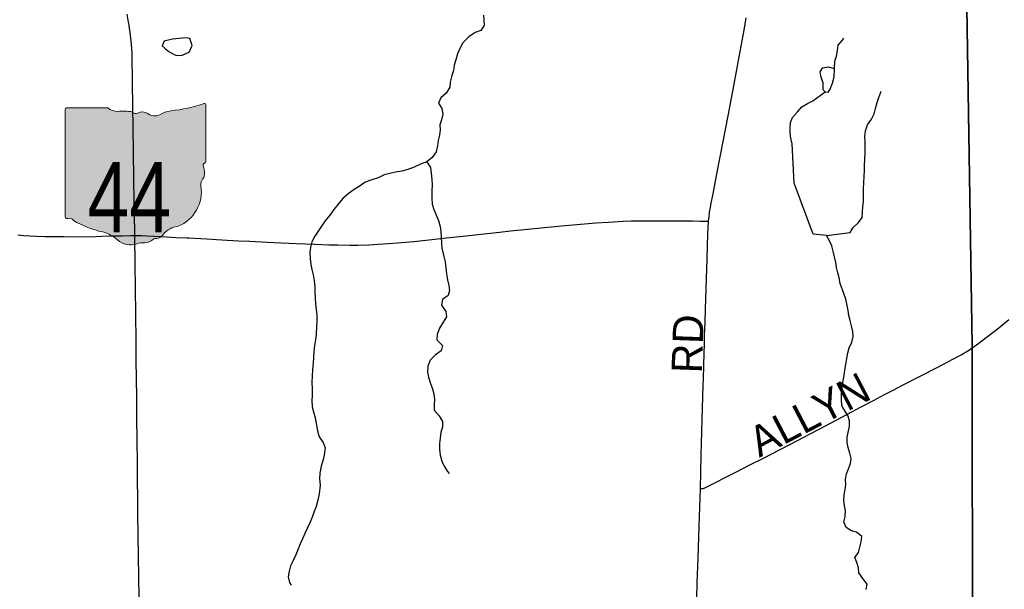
# Model space of a CAD drawing. Header units: feet. Extents: x 2113747 to 2516209, y 960708 to 1356798.
# Tile 207 of 253: x 2318661 to 2328400, y 1212596 to 1218228. Entities that reach past the tile are written whole.
import ezdxf

# ---------------------------------------------------------------- set-up
doc = ezdxf.new("R2010")
doc.units = ezdxf.units.FT
doc.header["$LTSCALE"] = 50
doc.header["$MEASUREMENT"] = 0
doc.linetypes.add('OhDOT_USTN3', pattern=[0.22, 0.165, -0.055])
for name, color, linetype in [('0_Xref', 7, 'Continuous'), ('GM_X_County_Road', 3, 'Continuous'), ('GM_X_County_Road_Text', 3, 'Continuous'), ('GM_X_Minor_Lake', 5, 'Continuous'), ('GM_X_Minor_River', 5, 'Continuous'), ('GM_X_State_Location', 251, 'Continuous'), ('GM_X_State_Route', 1, 'Continuous'), ('GM_X_State_Shield', 251, 'Continuous'), ('GM_X_Township', 251, 'OhDOT_USTN3'), ('GM_X_Township_Road', 4, 'Continuous'), ('GM_X_Township_Road_Text', 4, 'Continuous')]:
    doc.layers.add(name, color=color, linetype=linetype)
doc.styles.add('Styledgn030', font='dgn030.shx')

# ---------------------------------------------------------------- blocks, each defined once
blk = doc.blocks.new('M1-H5_223')
at = {"layer": 'GM_X_State_Shield', "linetype": 'Continuous', "true_color": 0x1e0000}
h = blk.add_hatch(color=18, dxfattribs=at)
edge = h.paths.add_edge_path()
edge.add_line((711.5512748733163, 89.69038223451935), (711.5512748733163, 642.4292893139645))
edge.add_line((711.5512748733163, 642.4292893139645), (711.4519030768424, 642.5278091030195))
edge.add_arc((696.1098771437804, 644.7216615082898), 15.49808853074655, 351.8620861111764, 457.7380000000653)
edge.add_line((694.0231617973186, 660.0786262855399), (694.0231846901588, 660.0786317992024))
edge.add_arc((215.6435505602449, 2056.797888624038), 1476.371144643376, 275.84446944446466, 288.906452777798, ccw=False)
edge.add_line((365.980108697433, 588.1009573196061), (365.9801066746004, 588.1009594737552))
edge.add_arc((403.9586955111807, 293.5157865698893), 297.0232268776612, 97.34618055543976, 120.768852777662)
edge.add_line((252.0087886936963, 548.7294678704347), (252.0087824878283, 548.7294645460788))
edge.add_arc((204.6127072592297, 651.1715615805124), 112.8750246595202, 233.8562055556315, 294.82819166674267, ccw=False)
edge.add_line((138.0374625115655, 560.0205441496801), (138.037465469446, 560.0205424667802))
edge.add_arc((83.506273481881, 483.6645863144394), 93.82900905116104, 54.4666833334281, 119.1411305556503)
edge.add_line((37.81506425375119, 565.6169892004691), (37.81506453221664, 565.6169886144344))
edge.add_arc((17.25471621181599, 605.7913352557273), 45.12987980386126, 219.7920611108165, 297.1023694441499, ccw=False)
edge.add_line((-17.42182925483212, 576.9080659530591), (-17.42182979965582, 576.9080661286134))
edge.add_arc((-110.2402786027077, 23.03722839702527), 561.5943102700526, 80.48669166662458, 94.98826944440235)
edge.add_line((-159.0719053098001, 582.5045121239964), (-159.0719000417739, 582.5044846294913))
edge.add_arc((-162.1074610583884, 738.908484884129), 156.4334552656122, 231.6195055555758, 271.1118833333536, ccw=False)
edge.add_line((-259.2340128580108, 616.2795369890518), (-259.2015184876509, 616.2440637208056))
edge.add_line((-259.2015184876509, 616.2440637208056), (-666.9041242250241, 616.2440637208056))
edge.add_line((-666.9041242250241, 616.2440637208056), (-666.9412597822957, 616.2795633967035))
edge.add_arc((-664.6604070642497, 600.3135952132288), 16.1280634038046, 98.1301027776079, 188.1301027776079)
edge.add_line((-680.6263752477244, 598.0327424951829), (-680.6072733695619, 598.0636480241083))
edge.add_line((-680.6072733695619, 598.0636480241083), (-680.6072733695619, -458.5712582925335))
edge.add_line((-680.6072733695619, -458.5712582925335), (-680.6263743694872, -458.6079740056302))
edge.add_arc((-664.5151342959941, -460.8841950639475), 16.27123962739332, 171.9583861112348, 258.3066138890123)
edge.add_line((-667.8128957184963, -476.8177448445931), (-667.8128982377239, -476.8177416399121))
edge.add_arc((-662.0481153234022, -352.7818432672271), 124.169790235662, 267.3389944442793, 280.6038555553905)
edge.add_line((-639.1987016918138, -474.8311820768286), (-639.1987019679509, -474.831181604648))
edge.add_arc((-636.6434350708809, -519.531103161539), 44.77289778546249, 29.74838055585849, 93.27174722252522, ccw=False)
edge.add_line((-597.7710303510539, -497.315151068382), (-597.7710260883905, -497.315154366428))
edge.add_arc((-71.36636178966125, 429.8114385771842), 1066.145201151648, 240.4129222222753, 257.1985000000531)
edge.add_line((-307.596447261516, -609.8331817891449), (-307.5964406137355, -609.8331830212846))
edge.add_arc((-389.2220105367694, -933.2680402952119), 333.5758393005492, 47.18415555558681, 75.83597222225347, ccw=False)
edge.add_line((-162.5091320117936, -688.5761702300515), (-162.5091265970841, -688.5761749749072))
edge.add_arc((-28.44017917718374, -524.7737584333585), 211.673603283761, 230.7003722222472, 286.291836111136)
edge.add_line((30.94060543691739, -727.9476660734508), (30.94060344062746, -727.9476635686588))
edge.add_arc((93.86574833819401, -890.0948709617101), 173.9289818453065, 85.69512222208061, 111.20994722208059, ccw=False)
edge.add_line((106.9214873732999, -716.6565868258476), (106.9214872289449, -716.6565896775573))
edge.add_arc((109.328603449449, -603.9020136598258), 112.7802669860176, 268.7770194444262, 315.5492722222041)
edge.add_line((189.8371287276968, -682.8815425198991), (189.8371289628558, -682.8815423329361))
edge.add_arc((211.3496800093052, -706.2366200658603), 31.75294487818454, 65.75173055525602, 132.6484222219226, ccw=False)
edge.add_line((224.3903386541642, -677.2850962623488), (224.3903387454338, -677.285096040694))
edge.add_arc((197.8102065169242, -560.9801045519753), 119.3036230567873, 282.8731916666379, 323.2771111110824)
edge.add_line((293.4364551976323, -632.3171569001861), (293.4364594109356, -632.3171512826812))
edge.add_arc((454.0505528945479, -755.2192038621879), 202.2419381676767, 94.40312222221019, 142.576749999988, ccw=False)
edge.add_line((438.5237596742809, -553.5741685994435), (438.5237560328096, -553.574169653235))
edge.add_arc((298.3474105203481, -211.9398530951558), 369.2741719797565, 292.3088861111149, 368.9858388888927)
edge.add_line((663.0894711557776, -154.2627927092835), (663.0894695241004, -154.2627859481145))
edge.add_arc((767.0788936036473, -141.6241802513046), 104.7546403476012, 136.8064972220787, 186.9295944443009, ccw=False)
edge.add_line((690.707915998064, -69.92335421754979), (690.7079167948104, -69.92335321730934))
edge.add_arc((555.383925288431, -20.75759949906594), 143.9786581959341, 340.0329638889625, 383.6495666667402)
edge.add_line((687.2706862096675, 36.99823405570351), (687.2706862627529, 36.99823372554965))
edge.add_arc((707.970923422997, 49.11239851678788), 23.98442842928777, 107.94398333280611, 210.3369666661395, ccw=False)
edge.add_line((700.5816322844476, 71.93018069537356), (700.5816327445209, 71.93017908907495))
edge.add_arc((695.0167986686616, 87.5547599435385), 16.58598520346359, 289.6038111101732, 367.7341305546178)
edge.add_line((711.4519046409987, 89.78684346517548), (711.4156001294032, 89.82605697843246))
edge.add_line((711.4156001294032, 89.82605697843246), (711.5512748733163, 89.69038223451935))
at = {"layer": 'GM_X_State_Shield', "color": 7, "linetype": 'Continuous', "lineweight": 13, "flags": 128}
blk.add_lwpolyline([(711.5512748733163, 89.69038223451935), (711.5512748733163, 642.4292893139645), (711.4519030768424, 642.5278091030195, 0.4979057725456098), (694.0231617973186, 660.0786262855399), (694.0231846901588, 660.0786317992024, -0.05705544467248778), (365.980108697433, 588.1009573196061), (365.9801066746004, 588.1009594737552, 0.1025580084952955), (252.0087886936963, 548.7294678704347), (252.0087824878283, 548.7294645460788, -0.272499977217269), (138.0374625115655, 560.0205441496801), (138.037465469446, 560.0205424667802, 0.2899328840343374), (37.81506425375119, 565.6169892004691), (37.81506453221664, 565.6169886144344, -0.3507354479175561), (-17.42182925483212, 576.9080659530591), (-17.42182979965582, 576.9080661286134, 0.06335965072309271), (-159.0719053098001, 582.5045121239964), (-159.0719000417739, 582.5044846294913, -0.1740440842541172), (-259.2340128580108, 616.2795369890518), (-259.2015184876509, 616.2440637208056), (-666.9041242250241, 616.2440637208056), (-666.9412597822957, 616.2795633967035, 0.414213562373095), (-680.6263752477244, 598.0327424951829), (-680.6072733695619, 598.0636480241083), (-680.6072733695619, -458.5712582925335), (-680.6263743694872, -458.6079740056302, 0.3956667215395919), (-667.8128957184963, -476.8177448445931), (-667.8128982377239, -476.8177416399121, 0.05794359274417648), (-639.1987016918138, -474.8311820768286), (-639.1987019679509, -474.831181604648, -0.2844960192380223), (-597.7710303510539, -497.315151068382), (-597.7710260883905, -497.315154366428, 0.0733721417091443), (-307.596447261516, -609.8331817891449), (-307.5964406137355, -609.8331830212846, -0.1256725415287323), (-162.5091320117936, -688.5761702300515), (-162.5091265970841, -688.5761749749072, 0.2474354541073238), (30.94060543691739, -727.9476660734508), (30.94060344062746, -727.9476635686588, -0.1117916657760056), (106.9214873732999, -716.6565868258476), (106.9214872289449, -716.6565896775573, 0.2069637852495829), (189.8371287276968, -682.8815425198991), (189.8371289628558, -682.8815423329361, -0.3004743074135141), (224.3903386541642, -677.2850962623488), (224.3903387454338, -677.285096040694, 0.1781447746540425), (293.4364551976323, -632.3171569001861), (293.4364594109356, -632.3171512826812, -0.213348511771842), (438.5237596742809, -553.5741685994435), (438.5237560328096, -553.574169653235, 0.3476349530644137), (663.0894711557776, -154.2627927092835), (663.0894695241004, -154.2627859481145, -0.2222582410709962), (690.707915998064, -69.92335421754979), (690.7079167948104, -69.92335321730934, 0.1926447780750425), (687.2706862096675, 36.99823405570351), (687.2706862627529, 36.99823372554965, -0.4790820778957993), (700.5816322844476, 71.93018069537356), (700.5816327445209, 71.93017908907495, 0.354758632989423), (711.4519046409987, 89.78684346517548), (711.4156001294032, 89.82605697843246), (711.5512748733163, 89.69038223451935)], format="xyb", dxfattribs=at)
at = {"layer": 'GM_X_State_Shield', "color": 9, "linetype": 'Continuous', "lineweight": 13, "insert": (-45.27385014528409, -613.7718326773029), "char_height": 696.0951421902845, "attachment_point": 8, "line_spacing_factor": 0.8, "style": 'Styledgn030'}
blk.add_mtext('{\\Fdgn000|c0;\\W0.8;\\C9;44}', dxfattribs=at)
blk = doc.blocks.new('POR')
at = {"layer": 'GM_X_County_Road', "flags": 128}
for points in [[(2325475.467149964, 1216235.723691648), (2325479.305724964, 1216277.685549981), (2325484.915949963, 1216323.814066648), (2325492.330633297, 1216370.008199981), (2325500.992033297, 1216415.677399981), (2325515.952633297, 1216489.233683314), (2325557.323941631, 1216704.784433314), (2325593.74119163, 1216889.101649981), (2325667.65836663, 1217276.896149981), (2325728.189741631, 1217589.953266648), (2325777.336624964, 1217862.032774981), (2325825.696108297, 1218125.844583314), (2325847.808924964, 1218247.005758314)], [(2325393.905633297, 1213592.093808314), (2325402.632649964, 1213922.211258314), (2325412.179874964, 1214277.820783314), (2325421.30059163, 1214610.497283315), (2325423.36751663, 1214678.115258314), (2325432.455424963, 1214934.184299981), (2325433.80056663, 1215015.483349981), (2325436.16276663, 1215106.985791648), (2325440.165383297, 1215237.858233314), (2325445.185058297, 1215368.566633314), (2325447.08794163, 1215460.003458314), (2325454.043308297, 1215669.386241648), (2325459.981616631, 1215859.608958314), (2325467.888424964, 1216112.856483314), (2325470.349049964, 1216169.254008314), (2325475.467149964, 1216235.723691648)], [(2325171.30109163, 1210521.857166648), (2325177.042549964, 1210577.762566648), (2325202.075308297, 1210816.016683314), (2325239.772083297, 1211177.892599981), (2325249.94266663, 1211274.808416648), (2325312.016033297, 1211855.712766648), (2325336.491049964, 1212076.512849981), (2325342.16689163, 1212138.454983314), (2325345.61176663, 1212189.800024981), (2325349.15506663, 1212255.908816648), (2325358.177358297, 1212503.907008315), (2325363.656349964, 1212664.536608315), (2325371.00541663, 1212899.575508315), (2325381.274424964, 1213220.867516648), (2325393.905633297, 1213592.093808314)]]:
    blk.add_lwpolyline(points, dxfattribs=at)
at = {"layer": 'GM_X_Minor_Lake'}
for p, q in [((2320137.529999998, 1217913.61), (2320181.739999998, 1217887.74)), ((2326595.859999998, 1217633.78), (2326603.439999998, 1217605.23))]:
    blk.add_line(p, q, dxfattribs=at)
at = {"layer": 'GM_X_Minor_Lake', "flags": 128}
for points in [[(2320181.739999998, 1217887.74), (2320213.869999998, 1217873.86), (2320267.959999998, 1217878.16), (2320337.969999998, 1217906.61), (2320367.719999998, 1217972.99), (2320345.359999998, 1218043.12), (2320303.259999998, 1218046.92), (2320173.049999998, 1218036.22), (2320088.969999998, 1218015.72), (2320069.139999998, 1217969.46), (2320099.329999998, 1217941.51), (2320137.529999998, 1217913.61)], [(2326603.439999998, 1217605.23), (2326604.099999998, 1217587.67), (2326606.329999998, 1217537.51), (2326628.469999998, 1217515.55), (2326656.549999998, 1217511.67), (2326676.459999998, 1217539.87), (2326700.229999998, 1217600.21), (2326715.979999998, 1217662.51), (2326719.609999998, 1217742.8), (2326663.429999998, 1217758.56), (2326599.349999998, 1217748.19), (2326575.459999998, 1217711.94), (2326581.669999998, 1217671.84), (2326595.859999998, 1217633.78)]]:
    blk.add_lwpolyline(points, dxfattribs=at)
at = {"layer": 'GM_X_Minor_River', "flags": 128}
for points in [[(2323250.179999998, 1218272.75), (2323252.429999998, 1218220.58), (2323254.659999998, 1218170.42), (2323220.829999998, 1218120.07), (2323164.799999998, 1218099.72), (2323104.869999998, 1218059.27), (2323045.019999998, 1217998.75), (2323013.229999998, 1217942.4), (2322991.419999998, 1217890.1), (2322973.649999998, 1217831.81), (2322959.869999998, 1217777.55), (2322952.089999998, 1217725.34), (2322934.279999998, 1217675.08), (2322918.549999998, 1217610.77), (2322914.769999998, 1217560.58), (2322880.969999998, 1217502.2), (2322827.089999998, 1217453.76), (2322805.279999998, 1217401.47), (2322837.589999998, 1217349.47), (2322845.849999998, 1217295.32), (2322834.079999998, 1217239.06), (2322816.279999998, 1217188.8), (2322820.519999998, 1217138.65), (2322812.739999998, 1217086.43), (2322798.959999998, 1217034.18), (2322793.199999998, 1216979.97), (2322779.429999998, 1216921.7), (2322741.619999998, 1216865.32), (2322689.709999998, 1216822.9), (2322625.689999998, 1216798.49), (2322563.699999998, 1216768.06), (2322499.669999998, 1216745.66), (2322441.619999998, 1216731.31), (2322379.549999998, 1216720.96), (2322323.499999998, 1216708.63), (2322267.459999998, 1216692.29), (2322205.459999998, 1216663.87), (2322145.419999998, 1216645.5), (2322079.399999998, 1216621.08), (2322027.459999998, 1216586.71), (2321969.509999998, 1216548.27), (2321911.589999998, 1216505.84), (2321857.699999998, 1216459.4), (2321809.859999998, 1216402.96), (2321770.019999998, 1216350.58), (2321728.179999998, 1216296.18), (2321682.359999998, 1216239.75), (2321646.519999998, 1216187.39), (2321612.689999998, 1216137.04), (2321580.849999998, 1216086.71), (2321551.049999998, 1216030.37), (2321537.259999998, 1215980.12), (2321531.509999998, 1215923.91), (2321533.779999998, 1215865.72), (2321542.059999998, 1215807.57), (2321552.319999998, 1215757.45), (2321564.579999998, 1215705.33), (2321574.869999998, 1215645.19), (2321581.159999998, 1215587.01), (2321581.399999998, 1215534.85), (2321583.669999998, 1215478.66), (2321587.949999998, 1215418.48), (2321594.239999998, 1215360.32), (2321600.479999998, 1215310.18), (2321600.779999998, 1215245.97), (2321597.009999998, 1215193.77), (2321593.349999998, 1215117.49), (2321585.589999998, 1215063.27), (2321577.809999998, 1215011.06), (2321572.109999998, 1214944.8), (2321568.369999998, 1214888.6), (2321562.609999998, 1214832.37), (2321558.899999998, 1214768.14), (2321555.189999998, 1214703.91), (2321551.459999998, 1214643.68), (2321553.789999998, 1214573.47), (2321554.079999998, 1214511.25), (2321550.309999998, 1214461.06), (2321554.589999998, 1214400.89), (2321568.859999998, 1214350.79), (2321585.169999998, 1214290.67), (2321605.809999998, 1214162.35), (2321622.109999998, 1214104.24), (2321662.449999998, 1214048.26), (2321682.739999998, 1213996.19), (2321673.059999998, 1213921.89), (2321659.289999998, 1213867.64), (2321643.499999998, 1213813.38), (2321629.789999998, 1213745.08), (2321626.059999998, 1213686.87), (2321632.349999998, 1213626.7), (2321624.749999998, 1213538.37), (2321611.009999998, 1213476.09), (2321593.269999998, 1213413.79)], [(2326719.609999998, 1217742.8), (2326725.279999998, 1217817.08), (2326741.089999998, 1217867.33), (2326750.859999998, 1217921.57), (2326756.619999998, 1217975.79), (2326798.469999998, 1218026.18), (2326812.419999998, 1218044.32)], [(2326740.699999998, 1215776.19), (2326734.459999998, 1215828.34), (2326720.169999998, 1215884.46), (2326707.889999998, 1215940.58), (2326695.609999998, 1215992.7), (2326671.339999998, 1216042.74), (2326641.029999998, 1216094.76), (2326508.719999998, 1216106.12), (2326322.009999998, 1216610.87), (2326300.179999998, 1217000.09), (2326287.899999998, 1217056.21), (2326281.649999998, 1217106.35), (2326281.419999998, 1217158.53), (2326285.189999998, 1217210.73), (2326304.989999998, 1217261), (2326354.839999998, 1217315.44), (2326396.689999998, 1217367.84), (2326452.659999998, 1217398.24), (2326506.639999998, 1217426.61), (2326628.469999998, 1217515.55)], [(2326641.029999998, 1216094.76), (2326875.379999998, 1216122.07), (2326905.209999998, 1216172.39), (2326959.079999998, 1216222.84), (2326992.919999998, 1216273.18), (2326996.679999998, 1216327.39), (2327000.439999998, 1216379.59), (2327006.219999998, 1216429.79), (2327005.949999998, 1216489.99), (2327007.659999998, 1216554.22), (2327009.389999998, 1216614.43), (2327013.079999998, 1216680.68), (2327016.839999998, 1216734.88), (2327018.619999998, 1216785.06), (2327020.329999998, 1216847.29), (2327022.039999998, 1216911.51), (2327023.789999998, 1216965.71), (2327023.569999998, 1217015.88), (2327021.289999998, 1217076.07), (2327027.049999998, 1217130.28), (2327046.819999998, 1217188.59), (2327086.639999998, 1217244.99), (2327112.449999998, 1217297.3), (2327124.229999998, 1217349.53), (2327141.999999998, 1217407.83), (2327159.799999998, 1217460.1), (2327179.589999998, 1217512.38), (2327179.569999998, 1217518.41)], [(2322689.709999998, 1216822.9), (2322726.039999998, 1216766.9), (2322732.319999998, 1216708.73), (2322736.609999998, 1216648.55), (2322740.859999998, 1216596.39), (2322739.119999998, 1216538.19), (2322737.459999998, 1216463.93), (2322741.739999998, 1216403.74), (2322756.019999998, 1216349.62), (2322804.609999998, 1216241.51), (2322818.909999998, 1216183.38), (2322827.159999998, 1216133.25), (2322831.449999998, 1216073.07), (2322833.689999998, 1216020.91), (2322835.939999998, 1215968.74), (2322856.359999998, 1215886.57), (2322868.629999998, 1215832.44), (2322876.919999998, 1215774.29), (2322881.189999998, 1215716.12), (2322893.499999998, 1215655.98), (2322905.779999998, 1215599.85), (2322914.029999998, 1215549.72), (2322898.229999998, 1215499.47), (2322844.289999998, 1215461.07), (2322832.519999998, 1215406.83), (2322876.909999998, 1215342.83), (2322883.159999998, 1215290.69), (2322851.339999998, 1215238.35), (2322813.539999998, 1215177.96), (2322791.799999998, 1215113.62), (2322788.019999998, 1215063.44), (2322842.389999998, 1215005.52), (2322830.609999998, 1214953.28), (2322772.679999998, 1214914.86), (2322722.829999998, 1214860.42), (2322699.049999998, 1214802.1), (2322695.329999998, 1214741.88), (2322703.569999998, 1214691.75), (2322723.899999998, 1214629.65), (2322744.189999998, 1214577.58), (2322758.439999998, 1214527.48), (2322764.709999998, 1214473.34), (2322760.939999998, 1214421.14), (2322761.199999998, 1214366.96), (2322811.549999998, 1214311.03), (2322843.879999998, 1214255.01), (2322842.119999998, 1214202.83), (2322828.359999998, 1214144.57), (2322820.589999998, 1214090.34), (2322814.839999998, 1214036.13), (2322813.099999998, 1213979.93), (2322821.389999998, 1213921.78), (2322837.689999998, 1213863.68), (2322859.959999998, 1213813.62), (2322894.289999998, 1213759.61), (2322910.419999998, 1213739.64)], [(2327032.049999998, 1212595.04), (2327043.839999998, 1212645.27), (2327001.499999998, 1212701.24), (2326961.149999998, 1212757.21), (2326958.899999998, 1212809.38), (2326940.639999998, 1212859.45), (2326920.369999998, 1212909.51), (2326956.199999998, 1212959.86), (2326971.989999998, 1213012.12), (2326983.759999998, 1213066.36), (2326991.539999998, 1213116.57), (2326939.229999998, 1213160.44), (2326887.069999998, 1213174.22), (2326836.809999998, 1213206.07), (2326812.499999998, 1213262.12), (2326824.279999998, 1213314.36), (2326830.029999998, 1213370.58), (2326817.779999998, 1213420.69), (2326813.499999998, 1213476.84), (2326815.269999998, 1213529.03), (2326827.049999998, 1213581.27), (2326830.809999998, 1213633.46), (2326830.579999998, 1213683.62), (2326838.339999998, 1213737.85), (2326860.149999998, 1213788.12), (2326877.949999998, 1213838.39), (2326885.739999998, 1213888.59), (2326873.469999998, 1213940.7), (2326857.159999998, 1213998.82), (2326844.909999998, 1214048.91), (2326844.669999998, 1214099.08), (2326868.219999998, 1214207.57), (2326867.969999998, 1214261.75), (2326851.689999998, 1214315.84), (2326795.169999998, 1214403.85), (2326790.919999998, 1214454), (2326788.679999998, 1214504.15), (2326788.449999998, 1214556.33), (2326798.219999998, 1214610.56), (2326805.989999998, 1214660.77), (2326815.779999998, 1214710.99), (2326821.559999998, 1214761.19), (2326833.319999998, 1214817.43), (2326843.069999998, 1214877.69), (2326850.819999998, 1214933.91), (2326866.619999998, 1214984.17), (2326892.409999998, 1215040.49), (2326904.179999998, 1215094.73), (2326901.949999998, 1215144.89), (2326887.659999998, 1215201.01), (2326875.389999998, 1215253.12), (2326863.129999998, 1215303.23), (2326856.889999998, 1215353.37), (2326846.639999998, 1215403.48), (2326832.329999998, 1215463.61), (2326814.039999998, 1215519.7), (2326777.499999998, 1215619.85), (2326767.229999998, 1215673.99), (2326752.969999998, 1215726.09), (2326740.699999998, 1215776.19)], [(2321593.269999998, 1213413.79), (2321575.459999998, 1213363.54), (2321555.679999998, 1213309.25), (2321535.869999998, 1213258.99), (2321506.099999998, 1213196.63), (2321480.279999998, 1213146.34), (2321458.469999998, 1213096.05), (2321434.659999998, 1213045.76), (2321410.889999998, 1212987.45), (2321391.079999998, 1212937.18), (2321365.289999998, 1212880.86), (2321339.499999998, 1212826.55), (2321327.719999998, 1212774.32), (2321315.949999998, 1212720.09), (2321330.229999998, 1212663.97), (2321346.389999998, 1212637.97)]]:
    blk.add_lwpolyline(points, dxfattribs=at)
at = {"layer": 'GM_X_State_Route', "flags": 128}
blk.add_lwpolyline([(2319841.587341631, 1212515.521158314), (2319837.683149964, 1212922.246066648), (2319831.15429163, 1213338.386966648), (2319828.89051663, 1213489.174066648), (2319826.62674163, 1213679.429591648), (2319825.642491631, 1213840.124808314), (2319822.394466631, 1214076.213574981), (2319820.754049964, 1214286.154099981), (2319818.851166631, 1214492.518516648), (2319816.915474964, 1214686.218916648), (2319814.946974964, 1214856.428549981), (2319813.569024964, 1215056.493766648), (2319810.419424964, 1215312.595616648), (2319807.33544163, 1215575.193516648), (2319805.07166663, 1215801.406974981), (2319800.15041663, 1216094.352583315), (2319799.887949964, 1216110.133391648), (2319795.91814163, 1216303.276049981), (2319793.391899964, 1216421.156391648), (2319789.094008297, 1216663.872441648), (2319787.453591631, 1216906.785341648), (2319784.00871663, 1217169.383241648), (2319782.040216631, 1217366.233241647), (2319778.30006663, 1217612.984716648), (2319777.643899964, 1217678.863849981), (2319775.216083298, 1217806.881966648), (2319773.116349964, 1217895.595699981), (2319770.852574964, 1217941.592983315), (2319764.32371663, 1218016.986533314), (2319753.628199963, 1218101.730458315), (2319747.39461663, 1218143.921974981), (2319742.834258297, 1218173.088583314), (2319738.24109163, 1218202.255191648), (2319725.019333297, 1218283.554241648)], dxfattribs=at)
at = {"layer": 'GM_X_Township', "flags": 128}
for points in [[(2327982.204026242, 1222075.785843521), (2333341.093308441, 1222132.705729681), (2335681.538627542, 1222157.315680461), (2338510.252970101, 1222201.035593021), (2341238.764398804, 1222244.541135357), (2343737.422515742, 1222286.435422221), (2344323.701343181, 1222288.275418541), (2349299.711391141, 1222361.085272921), (2350843.358303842, 1222394.805205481), (2353397.311292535, 1222450.589579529), (2353508.487124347, 1216821.244562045), (2353653.994583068, 1209647.883636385), (2353656.872613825, 1209131.53492534), (2353645.33198261, 1208790.445158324), (2353781.158300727, 1202403.039197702), (2353792.440093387, 1201872.498499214), (2353808.425505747, 1201120.764081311), (2353820.767791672, 1200258.269085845), (2353819.479516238, 1199781.524760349), (2353831.150082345, 1199152.621968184), (2353828.843634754, 1198960.331539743), (2353832.94111952, 1198882.371638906), (2353851.427012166, 1197692.902298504), (2353875.802353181, 1196719.399352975), (2353879.799258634, 1196527.320093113), (2353885.445387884, 1196279.682407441), (2353891.785297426, 1195968.392848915), (2353908.166545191, 1195164.073583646), (2347305.735379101, 1195156.479682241), (2344004.701981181, 1195133.679727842), (2340984.978020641, 1195137.559720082), (2340041.449907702, 1195153.499688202), (2338450.182976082, 1195156.874746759), (2336453.507083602, 1195161.109672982), (2330756.318839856, 1195208.406991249), (2328174.653641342, 1195266.609461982), (2328171.596213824, 1197914.759784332), (2328163.553942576, 1198937.28471595), (2328115.901406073, 1204996.009313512), (2328087.593363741, 1208595.201402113), (2328082.278746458, 1214984.073282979), (2327992.745919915, 1220658.547573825), (2327982.204026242, 1222075.785843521)], [(2298612.969422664, 1221604.647392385), (2299175.061640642, 1221608.826777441), (2303374.443241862, 1221676.036643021), (2308425.843139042, 1221765.986463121), (2313088.293814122, 1221841.296312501), (2315599.935449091, 1221874.470339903), (2319070.971848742, 1221920.316154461), (2326583.906822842, 1222060.895873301), (2327982.204026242, 1222075.785843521), (2327992.745919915, 1220658.547573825), (2328082.278746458, 1214984.073282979), (2328087.593363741, 1208595.201402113), (2328115.901406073, 1204996.009313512), (2328163.553942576, 1198937.28471595), (2328171.596213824, 1197914.759784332), (2328174.653641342, 1195266.609461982), (2323786.211051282, 1195265.080098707), (2322464.445061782, 1195264.619465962), (2318541.547387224, 1195277.550547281), (2313387.729105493, 1195294.539122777), (2308630.391721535, 1195310.220774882), (2305509.148972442, 1195320.509354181), (2303164.934510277, 1195327.765813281), (2300042.469905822, 1195361.869271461), (2299323.751343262, 1195370.349254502), (2298809.552371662, 1195370.559254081), (2298780.656800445, 1199198.811442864), (2298740.86842353, 1204470.205452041), (2298730.941308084, 1210551.84678256), (2298731.426047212, 1210570.352531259), (2298734.192926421, 1210675.982896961), (2298677.266138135, 1215520.488993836), (2298673.964627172, 1215931.52710866), (2298639.085218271, 1217955.032430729), (2298612.969422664, 1221604.647392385)]]:
    blk.add_lwpolyline(points, dxfattribs=at)
at = {"layer": 'GM_X_Township_Road', "flags": 128}
for points in [[(2328082.384508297, 1214982.412549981), (2328085.894999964, 1214984.774749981), (2328101.774233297, 1214995.831158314), (2328147.476241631, 1215029.525316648), (2328264.733224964, 1215117.976583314), (2328327.987691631, 1215168.238949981), (2328365.19234163, 1215198.225766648), (2328446.032074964, 1215264.170516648)], [(2319800.15041663, 1216094.352583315), (2319869.211958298, 1216093.926074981), (2319918.883774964, 1216092.088808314), (2320066.291616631, 1216084.608508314), (2320207.03936663, 1216075.750258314), (2320315.11001663, 1216070.730583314), (2320334.795016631, 1216069.975991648), (2320511.599124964, 1216061.511441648), (2320609.597616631, 1216055.835599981), (2320714.289008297, 1216049.503591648), (2320826.099808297, 1216042.646649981), (2320936.76231663, 1216036.741149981), (2321110.515249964, 1216028.046941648), (2321176.000683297, 1216024.634874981), (2321395.32439163, 1216014.628333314), (2321582.135041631, 1216007.115224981), (2321719.864424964, 1216003.145416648), (2321807.068974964, 1216000.684791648), (2321925.277399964, 1215998.683483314), (2322007.429466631, 1215998.552249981), (2322115.828199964, 1216002.161166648), (2322207.560299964, 1216008.525983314), (2322309.036474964, 1216015.120458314), (2322397.487741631, 1216021.583699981), (2322560.97166663, 1216036.117791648), (2322678.58954163, 1216048.322491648), (2322884.264983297, 1216069.418249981), (2323014.776533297, 1216084.674124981), (2323406.04871663, 1216127.948316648), (2323517.072116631, 1216139.726508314), (2323853.160683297, 1216174.536149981), (2324019.794208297, 1216188.774966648), (2324359.68854163, 1216218.400891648), (2324480.784099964, 1216226.471741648), (2324631.308733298, 1216236.281433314), (2324707.883383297, 1216238.578016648), (2324772.220524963, 1216239.201374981), (2324968.414358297, 1216239.463841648), (2324997.613774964, 1216239.135758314), (2325076.977133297, 1216238.348358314), (2325161.557016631, 1216238.545208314), (2325243.249766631, 1216238.282741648), (2325318.44646663, 1216237.987466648), (2325393.774399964, 1216237.331299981), (2325475.467149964, 1216235.723691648)], [(2318642.147483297, 1216099.076983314), (2318703.335024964, 1216094.483816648), (2318760.519949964, 1216091.924766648), (2318829.614299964, 1216088.578316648), (2318909.043274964, 1216085.264674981), (2319000.840991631, 1216082.640008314), (2319101.72661663, 1216082.574391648), (2319291.818099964, 1216081.852608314), (2319412.880849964, 1216084.378849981), (2319471.410916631, 1216087.167558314), (2319573.67449163, 1216090.153116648), (2319674.592924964, 1216092.055999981), (2319760.517949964, 1216094.615049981), (2319800.15041663, 1216094.352583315)], [(2325393.905633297, 1213592.093808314), (2325405.847866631, 1213591.864149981), (2325411.523708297, 1213592.192233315), (2325416.412149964, 1213592.684358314), (2325421.202166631, 1213593.438949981), (2325427.566983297, 1213594.784091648), (2325432.914741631, 1213596.227658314), (2325445.972458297, 1213601.575416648), (2325744.42986663, 1213753.149916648), (2325884.160558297, 1213825.656333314), (2326018.805958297, 1213893.832049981), (2326353.87746663, 1214067.519366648), (2326554.36919163, 1214172.604458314), (2326687.63664163, 1214243.306416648), (2326841.540533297, 1214324.277383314), (2326978.285666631, 1214395.832358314), (2327105.84446663, 1214463.417524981), (2327216.408549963, 1214521.258616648), (2327306.63146663, 1214568.174533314), (2327393.901633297, 1214613.646883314), (2327735.56761663, 1214788.646533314), (2327947.27979163, 1214899.866783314), (2327974.477899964, 1214914.433683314), (2328000.626141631, 1214929.558324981), (2328023.001424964, 1214943.370633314), (2328056.465924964, 1214965.024133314), (2328082.384508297, 1214982.412549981)]]:
    blk.add_lwpolyline(points, dxfattribs=at)
at = {"color": 7, "linetype": 'Continuous', "lineweight": 0}
blk.add_blockref('M1-H5_223', (2319790.959960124, 1216738.868239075), dxfattribs=at)
at = {"layer": 'GM_X_County_Road_Text', "insert": (2325407.177222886, 1214728.764279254), "char_height": 300.0000000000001, "attachment_point": 7, "rotation": 88.026161, "line_spacing_factor": 0.8, "style": 'Styledgn030'}
blk.add_mtext('{\\Fdgn000|c0;\\C256;RD}', dxfattribs=at)
at = {"layer": 'GM_X_State_Location', "char_height": 1, "attachment_point": 5, "line_spacing_factor": 0.8, "style": 'Styledgn030'}
for s, insert in [('{\\Fdgn000|c0;\\C256;s}', (2319791.022765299, 1216738.868239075)), ('{\\Fdgn000|c0;\\C256;r}', (2319791.050841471, 1216738.868239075))]:
    blk.add_mtext(s, dxfattribs=dict(at, insert=insert))
at = {"layer": 'GM_X_State_Location', "insert": (2319538.928954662, 1216665.276997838), "char_height": 1, "attachment_point": 7, "rotation": 1e-05, "line_spacing_factor": 0.8, "style": 'Styledgn030'}
blk.add_mtext('{\\Fdgn000|c0;\\C256;44}', dxfattribs=at)
at = {"layer": 'GM_X_Township_Road_Text', "insert": (2325977.383701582, 1213895.244585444), "char_height": 300.0000000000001, "attachment_point": 7, "rotation": 27.645028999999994, "line_spacing_factor": 0.8, "style": 'Styledgn030'}
blk.add_mtext('{\\Fdgn000|c0;\\C256;ALLYN}', dxfattribs=at)

msp = doc.modelspace()

# ---------------------------------------------------------------- block references
at = {"layer": '0_Xref'}
msp.add_blockref('POR', (0, 0), dxfattribs=at)

doc.saveas('drawing.dxf')
